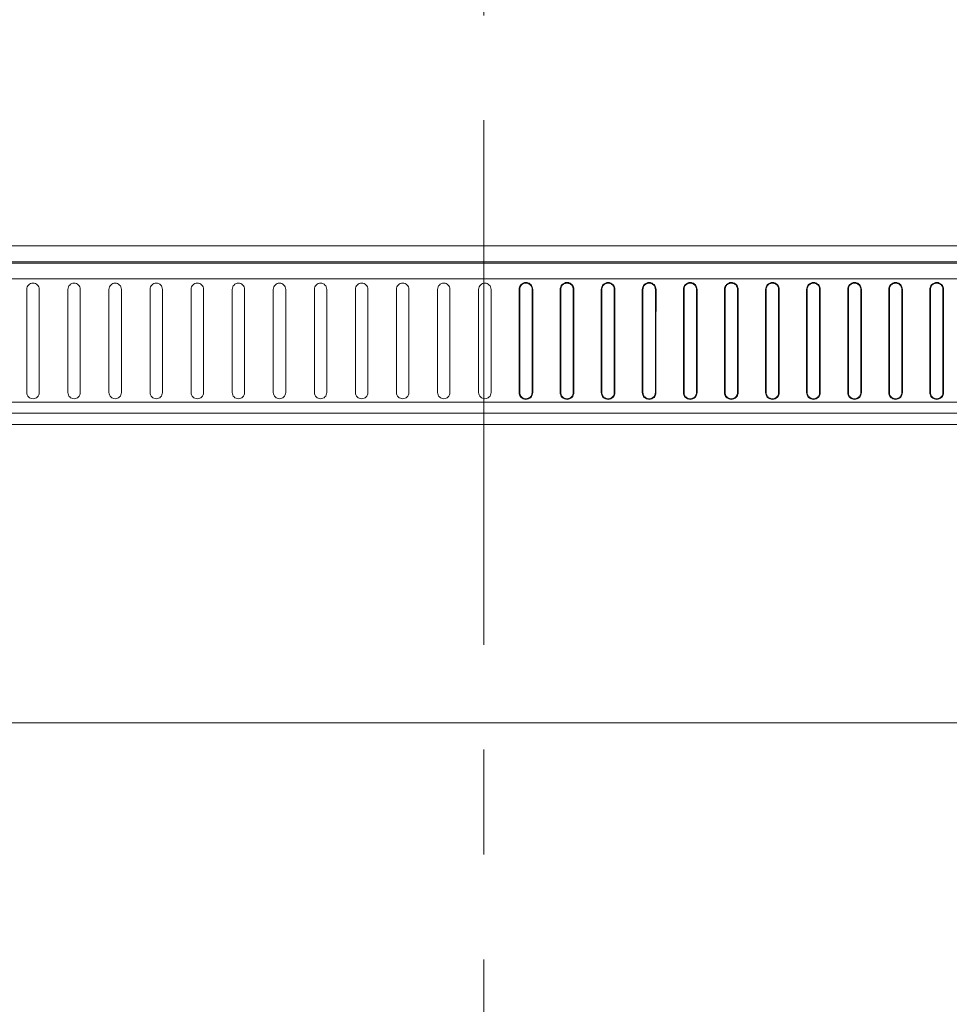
# Model space of a CAD drawing. Header units: millimetres. Extents: x 9 to 550, y 15 to 417.
# Tile 16 of 34: x 104 to 127, y 321 to 345. Entities that reach past the tile are written whole.
import ezdxf

# ---------------------------------------------------------------- set-up
doc = ezdxf.new("R2010")
doc.units = ezdxf.units.MM
doc.linetypes.add('CENTERX2', pattern=[20.32, 12.7, -2.54, 2.54, -2.54])
doc.styles.add('SLDTEXTSTYLE3', font='TXT', dxfattribs={"width": 0.75})
doc.dimstyles.new('SLDDIMSTYLE2', dxfattribs={"dimtxt": 3.175, "dimasz": 3.175, "dimexe": 0, "dimexo": 0.0625, "dimgap": 0.79375, "dimtad": 0, "dimtih": 1, "dimtoh": 1, "dimdec": 1, "dimlfac": 4, "dimrnd": 1e-09, "dimzin": 4, "dimdsep": 46, "dimtxsty": 'SLDTEXTSTYLE3', "dimsah": 1, "dimcen": 0.09, "dimadec": 0, "dimazin": 1, "dimtfac": 1, "dimtdec": 1, "dimtmove": 0, "dimatfit": 0, "dimfxl": 1, "dimfrac": 2, "dimtolj": 1, "dimtzin": 12, "dimarcsym": 0})

# ---------------------------------------------------------------- blocks, each defined once
blk = doc.blocks.new('_D_2')
at = {"color": 7, "linetype": 'Continuous', "lineweight": 0}
for p, q in [((112.667, 368.786), (111.7, 368.786)), ((111.7, 368.786), (111.7, 363.746)), ((120.878, 368.786), (121.845, 368.786)), ((121.845, 368.786), (121.845, 363.746)), ((103.055, 324.183), (103.055, 367.388)), ((128.055, 324.183), (128.055, 367.388)), ((103.055, 364.213), (94.165, 364.213)), ((128.055, 364.213), (136.945, 364.213)), ((111.7, 363.746), (112.667, 363.746)), ((121.845, 363.746), (120.878, 363.746))]:
    blk.add_line(p, q, dxfattribs=at)
for points in [[(103.055, 364.213), (99.88, 364.721), (99.88, 363.705)], [(128.055, 364.213), (131.23, 363.705), (131.23, 364.721)]]:
    blk.add_solid(points, dxfattribs=at)
at = {"color": 7, "linetype": 'Continuous', "lineweight": 0, "char_height": 3.175, "attachment_point": 1, "style": 'SLDTEXTSTYLE3'}
for s, insert in [('3.94', (112.667, 367.838)), ('2X', (105.807, 363.136)), ('100.0', (111.494, 363.088))]:
    blk.add_mtext(s, dxfattribs=dict(at, insert=insert))

msp = doc.modelspace()

# ---------------------------------------------------------------- linework, layer by layer
at = {"color": 7, "linetype": 'CENTERX2', "lineweight": 0}
msp.add_line((115.555, 248.527), (115.555, 357.765), dxfattribs=at)
at = {"color": 7, "linetype": 'Continuous', "lineweight": 15}
for p, q in [((67.554, 339.47), (163.555, 339.469)), ((67.554, 339.082), (163.551, 339.081)), ((67.554, 339.05), (163.551, 339.049)), ((163.555, 338.665), (67.554, 338.665)), ((104.487, 335.913), (104.487, 338.413)), ((104.787, 338.413), (104.787, 335.913)), ((105.482, 335.913), (105.482, 338.413)), ((105.782, 338.413), (105.782, 335.913)), ((106.476, 335.913), (106.476, 338.413)), ((106.776, 338.413), (106.776, 335.913)), ((107.471, 335.913), (107.471, 338.413)), ((107.771, 338.413), (107.771, 335.913)), ((108.466, 335.913), (108.466, 338.413)), ((108.766, 338.413), (108.766, 335.913)), ((109.461, 335.913), (109.461, 338.413)), ((109.761, 338.413), (109.761, 335.913)), ((110.456, 335.913), (110.456, 338.413)), ((110.756, 338.413), (110.756, 335.913)), ((111.451, 335.913), (111.451, 338.413)), ((111.751, 338.413), (111.751, 335.913)), ((112.446, 335.913), (112.446, 338.413)), ((112.746, 338.413), (112.746, 335.913)), ((113.441, 335.913), (113.441, 338.413)), ((113.741, 338.413), (113.741, 335.913)), ((114.435, 335.913), (114.435, 338.413)), ((114.735, 338.413), (114.735, 335.913)), ((115.43, 335.913), (115.43, 338.413)), ((115.73, 338.413), (115.73, 335.913)), ((116.741, 338.413), (116.725, 338.413)), ((117.736, 338.413), (117.72, 338.413)), ((118.731, 338.413), (118.715, 338.413)), ((119.726, 338.413), (119.71, 338.413)), ((120.72, 338.413), (120.705, 338.413)), ((121.715, 338.413), (121.7, 338.413)), ((122.71, 338.413), (122.694, 338.413)), ((123.705, 338.413), (123.689, 338.413)), ((124.7, 338.413), (124.684, 338.413)), ((125.695, 338.413), (125.679, 338.413)), ((126.69, 338.413), (126.674, 338.413)), ((116.41, 335.913), (116.425, 335.913)), ((116.741, 335.913), (116.725, 335.913)), ((117.405, 335.913), (117.42, 335.913)), ((117.72, 335.913), (117.736, 335.913)), ((118.399, 335.913), (118.415, 335.913)), ((118.715, 335.913), (118.731, 335.913)), ((119.394, 335.913), (119.41, 335.913)), ((119.71, 335.913), (119.725, 335.913)), ((120.389, 335.913), (120.405, 335.913)), ((120.705, 335.913), (120.72, 335.913)), ((121.384, 335.913), (121.4, 335.913)), ((121.7, 335.913), (121.715, 335.913)), ((122.379, 335.913), (122.394, 335.913)), ((122.694, 335.913), (122.71, 335.913)), ((123.374, 335.913), (123.389, 335.913)), ((123.689, 335.913), (123.705, 335.913)), ((124.369, 335.913), (124.384, 335.913)), ((124.684, 335.913), (124.7, 335.913)), ((125.364, 335.913), (125.379, 335.913)), ((125.679, 335.913), (125.695, 335.913)), ((126.358, 335.913), (126.374, 335.913)), ((126.674, 335.913), (126.69, 335.913)), ((67.55, 335.684), (163.555, 335.684)), ((163.555, 335.413), (67.549, 335.413)), ((163.555, 335.137), (67.549, 335.137)), ((163.555, 327.913), (67.555, 327.913))]:
    msp.add_line(p, q, dxfattribs=at)
for points, knots in [([(116.41, 338.413), (116.41, 338.434), (116.414, 338.455), (116.43, 338.495), (116.442, 338.514), (116.488, 338.56), (116.531, 338.578), (116.597, 338.578), (116.619, 338.574), (116.659, 338.557), (116.678, 338.545), (116.724, 338.498), (116.741, 338.456), (116.741, 338.413)], [0, 0, 0, 0, 0.125, 0.125, 0.25, 0.25, 0.5, 0.5, 0.625, 0.625, 0.75, 0.75, 1, 1, 1, 1]), ([(117.404, 338.413), (117.404, 338.434), (117.409, 338.455), (117.425, 338.495), (117.437, 338.514), (117.483, 338.56), (117.526, 338.578), (117.592, 338.578), (117.614, 338.574), (117.654, 338.557), (117.672, 338.545), (117.719, 338.498), (117.736, 338.456), (117.736, 338.413)], [0, 0, 0, 0, 0.125, 0.125, 0.25, 0.25, 0.5, 0.5, 0.625, 0.625, 0.75, 0.75, 1, 1, 1, 1]), ([(118.399, 338.413), (118.399, 338.434), (118.404, 338.455), (118.42, 338.495), (118.432, 338.514), (118.478, 338.56), (118.521, 338.578), (118.587, 338.578), (118.609, 338.574), (118.649, 338.557), (118.667, 338.545), (118.713, 338.498), (118.731, 338.456), (118.731, 338.413)], [0, 0, 0, 0, 0.125, 0.125, 0.25, 0.25, 0.5, 0.5, 0.625, 0.625, 0.75, 0.75, 1, 1, 1, 1]), ([(119.394, 338.413), (119.394, 338.434), (119.398, 338.455), (119.415, 338.495), (119.427, 338.514), (119.472, 338.56), (119.516, 338.578), (119.581, 338.578), (119.603, 338.574), (119.644, 338.557), (119.662, 338.545), (119.708, 338.498), (119.726, 338.456), (119.726, 338.413)], [0, 0, 0, 0, 0.125, 0.125, 0.25, 0.25, 0.5, 0.5, 0.625, 0.625, 0.75, 0.75, 1, 1, 1, 1]), ([(120.389, 338.413), (120.389, 338.434), (120.393, 338.455), (120.41, 338.495), (120.422, 338.514), (120.467, 338.56), (120.511, 338.578), (120.576, 338.578), (120.598, 338.574), (120.639, 338.557), (120.657, 338.545), (120.703, 338.498), (120.72, 338.456), (120.72, 338.413)], [0, 0, 0, 0, 0.125, 0.125, 0.25, 0.25, 0.5, 0.5, 0.625, 0.625, 0.75, 0.75, 1, 1, 1, 1]), ([(121.384, 338.413), (121.384, 338.434), (121.388, 338.455), (121.404, 338.495), (121.417, 338.514), (121.462, 338.56), (121.506, 338.578), (121.571, 338.578), (121.593, 338.574), (121.634, 338.557), (121.652, 338.545), (121.698, 338.498), (121.715, 338.456), (121.715, 338.413)], [0, 0, 0, 0, 0.125, 0.125, 0.25, 0.25, 0.5, 0.5, 0.625, 0.625, 0.75, 0.75, 1, 1, 1, 1]), ([(122.379, 338.413), (122.379, 338.434), (122.383, 338.455), (122.399, 338.495), (122.411, 338.514), (122.457, 338.56), (122.501, 338.578), (122.566, 338.578), (122.588, 338.574), (122.628, 338.557), (122.647, 338.545), (122.693, 338.498), (122.71, 338.456), (122.71, 338.413)], [0, 0, 0, 0, 0.125, 0.125, 0.25, 0.25, 0.5, 0.5, 0.625, 0.625, 0.75, 0.75, 1, 1, 1, 1]), ([(123.374, 338.413), (123.374, 338.434), (123.378, 338.455), (123.394, 338.495), (123.406, 338.514), (123.452, 338.56), (123.495, 338.578), (123.561, 338.578), (123.583, 338.574), (123.623, 338.557), (123.642, 338.545), (123.688, 338.498), (123.705, 338.456), (123.705, 338.413)], [0, 0, 0, 0, 0.125, 0.125, 0.25, 0.25, 0.5, 0.5, 0.625, 0.625, 0.75, 0.75, 1, 1, 1, 1]), ([(124.369, 338.413), (124.369, 338.434), (124.373, 338.455), (124.389, 338.495), (124.401, 338.514), (124.447, 338.56), (124.49, 338.578), (124.556, 338.578), (124.578, 338.574), (124.618, 338.557), (124.637, 338.545), (124.683, 338.498), (124.7, 338.456), (124.7, 338.413)], [0, 0, 0, 0, 0.125, 0.125, 0.25, 0.25, 0.5, 0.5, 0.625, 0.625, 0.75, 0.75, 1, 1, 1, 1]), ([(125.363, 338.413), (125.363, 338.434), (125.368, 338.455), (125.384, 338.495), (125.396, 338.514), (125.442, 338.56), (125.485, 338.578), (125.551, 338.578), (125.573, 338.574), (125.613, 338.557), (125.631, 338.545), (125.678, 338.498), (125.695, 338.456), (125.695, 338.413)], [0, 0, 0, 0, 0.125, 0.125, 0.25, 0.25, 0.5, 0.5, 0.625, 0.625, 0.75, 0.75, 1, 1, 1, 1]), ([(126.358, 338.413), (126.358, 338.434), (126.363, 338.455), (126.379, 338.495), (126.391, 338.514), (126.437, 338.56), (126.48, 338.578), (126.546, 338.578), (126.568, 338.574), (126.608, 338.557), (126.626, 338.545), (126.672, 338.498), (126.69, 338.456), (126.69, 338.413)], [0, 0, 0, 0, 0.125, 0.125, 0.25, 0.25, 0.5, 0.5, 0.625, 0.625, 0.75, 0.75, 1, 1, 1, 1]), ([(104.487, 338.413), (104.487, 338.452), (104.502, 338.49), (104.558, 338.546), (104.597, 338.563), (104.656, 338.563), (104.676, 338.559), (104.713, 338.544), (104.729, 338.532), (104.771, 338.49), (104.787, 338.452), (104.787, 338.413)], [0, 0, 0, 0, 0.25, 0.25, 0.5, 0.5, 0.625, 0.625, 0.75, 0.75, 1, 1, 1, 1]), ([(105.482, 338.413), (105.482, 338.452), (105.497, 338.49), (105.552, 338.546), (105.592, 338.563), (105.651, 338.563), (105.671, 338.559), (105.708, 338.544), (105.724, 338.532), (105.766, 338.49), (105.782, 338.452), (105.782, 338.413)], [0, 0, 0, 0, 0.25, 0.25, 0.5, 0.5, 0.625, 0.625, 0.75, 0.75, 1, 1, 1, 1]), ([(106.476, 338.413), (106.476, 338.452), (106.492, 338.49), (106.547, 338.546), (106.587, 338.563), (106.646, 338.563), (106.666, 338.559), (106.703, 338.544), (106.719, 338.532), (106.761, 338.49), (106.776, 338.452), (106.776, 338.413)], [0, 0, 0, 0, 0.25, 0.25, 0.5, 0.5, 0.625, 0.625, 0.75, 0.75, 1, 1, 1, 1]), ([(107.471, 338.413), (107.471, 338.452), (107.487, 338.49), (107.542, 338.546), (107.582, 338.563), (107.641, 338.563), (107.661, 338.559), (107.697, 338.544), (107.714, 338.532), (107.756, 338.49), (107.771, 338.452), (107.771, 338.413)], [0, 0, 0, 0, 0.25, 0.25, 0.5, 0.5, 0.625, 0.625, 0.75, 0.75, 1, 1, 1, 1]), ([(108.466, 338.413), (108.466, 338.452), (108.482, 338.49), (108.537, 338.546), (108.577, 338.563), (108.636, 338.563), (108.656, 338.559), (108.692, 338.544), (108.709, 338.532), (108.751, 338.49), (108.766, 338.452), (108.766, 338.413)], [0, 0, 0, 0, 0.25, 0.25, 0.5, 0.5, 0.625, 0.625, 0.75, 0.75, 1, 1, 1, 1]), ([(109.461, 338.413), (109.461, 338.452), (109.477, 338.49), (109.532, 338.546), (109.571, 338.563), (109.631, 338.563), (109.651, 338.559), (109.687, 338.544), (109.704, 338.532), (109.746, 338.49), (109.761, 338.452), (109.761, 338.413)], [0, 0, 0, 0, 0.25, 0.25, 0.5, 0.5, 0.625, 0.625, 0.75, 0.75, 1, 1, 1, 1]), ([(110.456, 338.413), (110.456, 338.452), (110.472, 338.49), (110.527, 338.546), (110.566, 338.563), (110.626, 338.563), (110.646, 338.559), (110.682, 338.544), (110.699, 338.532), (110.74, 338.49), (110.756, 338.452), (110.756, 338.413)], [0, 0, 0, 0, 0.25, 0.25, 0.5, 0.5, 0.625, 0.625, 0.75, 0.75, 1, 1, 1, 1]), ([(111.451, 338.413), (111.451, 338.452), (111.467, 338.49), (111.522, 338.546), (111.561, 338.563), (111.62, 338.563), (111.64, 338.559), (111.677, 338.544), (111.694, 338.532), (111.735, 338.49), (111.751, 338.452), (111.751, 338.413)], [0, 0, 0, 0, 0.25, 0.25, 0.5, 0.5, 0.625, 0.625, 0.75, 0.75, 1, 1, 1, 1]), ([(112.446, 338.413), (112.446, 338.452), (112.461, 338.49), (112.517, 338.546), (112.556, 338.563), (112.615, 338.563), (112.635, 338.559), (112.672, 338.544), (112.688, 338.532), (112.73, 338.49), (112.746, 338.452), (112.746, 338.413)], [0, 0, 0, 0, 0.25, 0.25, 0.5, 0.5, 0.625, 0.625, 0.75, 0.75, 1, 1, 1, 1]), ([(113.441, 338.413), (113.441, 338.452), (113.456, 338.49), (113.511, 338.546), (113.551, 338.563), (113.61, 338.563), (113.63, 338.559), (113.667, 338.544), (113.683, 338.532), (113.725, 338.49), (113.741, 338.452), (113.741, 338.413)], [0, 0, 0, 0, 0.25, 0.25, 0.5, 0.5, 0.625, 0.625, 0.75, 0.75, 1, 1, 1, 1]), ([(114.435, 338.413), (114.435, 338.452), (114.451, 338.49), (114.506, 338.546), (114.546, 338.563), (114.605, 338.563), (114.625, 338.559), (114.662, 338.544), (114.678, 338.532), (114.72, 338.49), (114.735, 338.452), (114.735, 338.413)], [0, 0, 0, 0, 0.25, 0.25, 0.5, 0.5, 0.625, 0.625, 0.75, 0.75, 1, 1, 1, 1]), ([(115.43, 338.413), (115.43, 338.452), (115.446, 338.49), (115.501, 338.546), (115.541, 338.563), (115.6, 338.563), (115.62, 338.559), (115.656, 338.544), (115.673, 338.532), (115.715, 338.49), (115.73, 338.452), (115.73, 338.413)], [0, 0, 0, 0, 0.25, 0.25, 0.5, 0.5, 0.625, 0.625, 0.75, 0.75, 1, 1, 1, 1]), ([(116.425, 338.413), (116.425, 338.42), (116.426, 338.434), (116.43, 338.454), (116.438, 338.475), (116.451, 338.498), (116.476, 338.528), (116.517, 338.555), (116.576, 338.566), (116.633, 338.555), (116.674, 338.528), (116.7, 338.498), (116.714, 338.472), (116.724, 338.444), (116.725, 338.423), (116.725, 338.413)], [0, 0, 0, 0, 0.045091, 0.088848, 0.132096, 0.194095, 0.257063, 0.37995, 0.500787, 0.621167, 0.743501, 0.806229, 0.868138, 0.933, 1, 1, 1, 1]), ([(117.42, 338.413), (117.42, 338.439), (117.434, 338.492), (117.492, 338.549), (117.57, 338.57), (117.648, 338.549), (117.706, 338.492), (117.72, 338.439), (117.72, 338.413)], [0.0005379, 0.0005379, 0.0005379, 0.0005379, 0.1670367, 0.3335183, 0.4999999, 0.6664815, 0.832963, 0.9994619, 0.9994619, 0.9994619, 0.9994619]), ([(118.415, 338.413), (118.415, 338.439), (118.429, 338.492), (118.487, 338.549), (118.565, 338.57), (118.643, 338.549), (118.701, 338.492), (118.715, 338.439), (118.715, 338.413)], [0.0005379, 0.0005379, 0.0005379, 0.0005379, 0.1670367, 0.3335183, 0.4999999, 0.6664815, 0.832963, 0.9994619, 0.9994619, 0.9994619, 0.9994619]), ([(119.41, 338.413), (119.41, 338.439), (119.424, 338.492), (119.482, 338.549), (119.56, 338.57), (119.638, 338.549), (119.696, 338.492), (119.71, 338.439), (119.71, 338.413)], [0.0005379, 0.0005379, 0.0005379, 0.0005379, 0.1670367, 0.3335183, 0.4999999, 0.6664815, 0.832963, 0.9994619, 0.9994619, 0.9994619, 0.9994619]), ([(120.405, 338.413), (120.405, 338.439), (120.419, 338.492), (120.476, 338.549), (120.555, 338.57), (120.633, 338.549), (120.69, 338.492), (120.705, 338.439), (120.705, 338.413)], [0.0005379, 0.0005379, 0.0005379, 0.0005379, 0.1670367, 0.3335183, 0.4999999, 0.6664815, 0.832963, 0.9994619, 0.9994619, 0.9994619, 0.9994619]), ([(121.4, 338.413), (121.4, 338.439), (121.414, 338.492), (121.471, 338.549), (121.55, 338.57), (121.628, 338.549), (121.685, 338.492), (121.7, 338.439), (121.7, 338.413)], [0.0005379, 0.0005379, 0.0005379, 0.0005379, 0.1670367, 0.3335183, 0.4999999, 0.6664815, 0.832963, 0.9994619, 0.9994619, 0.9994619, 0.9994619]), ([(122.394, 338.413), (122.394, 338.439), (122.409, 338.492), (122.466, 338.549), (122.544, 338.57), (122.623, 338.549), (122.68, 338.492), (122.694, 338.439), (122.694, 338.413)], [0.0005379, 0.0005379, 0.0005379, 0.0005379, 0.1670367, 0.3335183, 0.4999999, 0.6664815, 0.832963, 0.9994619, 0.9994619, 0.9994619, 0.9994619]), ([(123.389, 338.413), (123.389, 338.439), (123.404, 338.492), (123.461, 338.549), (123.539, 338.57), (123.618, 338.549), (123.675, 338.492), (123.689, 338.439), (123.689, 338.413)], [0.0005379, 0.0005379, 0.0005379, 0.0005379, 0.1670367, 0.3335183, 0.4999999, 0.6664815, 0.832963, 0.9994619, 0.9994619, 0.9994619, 0.9994619]), ([(124.384, 338.413), (124.384, 338.439), (124.399, 338.492), (124.456, 338.549), (124.534, 338.57), (124.612, 338.549), (124.67, 338.492), (124.684, 338.439), (124.684, 338.413)], [0.0005379, 0.0005379, 0.0005379, 0.0005379, 0.1670367, 0.3335183, 0.4999999, 0.6664815, 0.832963, 0.9994619, 0.9994619, 0.9994619, 0.9994619]), ([(125.379, 338.413), (125.379, 338.439), (125.393, 338.492), (125.451, 338.549), (125.529, 338.57), (125.607, 338.549), (125.665, 338.492), (125.679, 338.439), (125.679, 338.413)], [0.0005379, 0.0005379, 0.0005379, 0.0005379, 0.1670367, 0.3335183, 0.4999999, 0.6664815, 0.832963, 0.9994619, 0.9994619, 0.9994619, 0.9994619]), ([(126.374, 338.413), (126.374, 338.439), (126.388, 338.492), (126.446, 338.549), (126.524, 338.57), (126.602, 338.549), (126.66, 338.492), (126.674, 338.439), (126.674, 338.413)], [0.0005379, 0.0005379, 0.0005379, 0.0005379, 0.1670367, 0.3335183, 0.4999999, 0.6664815, 0.832963, 0.9994619, 0.9994619, 0.9994619, 0.9994619]), ([(104.787, 335.913), (104.787, 335.873), (104.771, 335.835), (104.716, 335.779), (104.676, 335.763), (104.617, 335.763), (104.597, 335.767), (104.561, 335.782), (104.544, 335.793), (104.502, 335.835), (104.487, 335.873), (104.487, 335.913)], [0, 0, 0, 0, 0.25, 0.25, 0.5, 0.5, 0.625, 0.625, 0.75, 0.75, 1, 1, 1, 1]), ([(105.782, 335.913), (105.782, 335.873), (105.766, 335.835), (105.71, 335.779), (105.671, 335.763), (105.612, 335.763), (105.592, 335.767), (105.556, 335.782), (105.539, 335.793), (105.497, 335.835), (105.482, 335.873), (105.482, 335.913)], [0, 0, 0, 0, 0.25, 0.25, 0.5, 0.5, 0.625, 0.625, 0.75, 0.75, 1, 1, 1, 1]), ([(106.776, 335.913), (106.776, 335.873), (106.761, 335.835), (106.705, 335.779), (106.666, 335.763), (106.607, 335.763), (106.587, 335.767), (106.551, 335.782), (106.534, 335.793), (106.492, 335.835), (106.476, 335.873), (106.476, 335.913)], [0, 0, 0, 0, 0.25, 0.25, 0.5, 0.5, 0.625, 0.625, 0.75, 0.75, 1, 1, 1, 1]), ([(107.771, 335.913), (107.771, 335.873), (107.755, 335.835), (107.7, 335.779), (107.661, 335.763), (107.602, 335.763), (107.582, 335.767), (107.546, 335.782), (107.529, 335.793), (107.487, 335.835), (107.471, 335.873), (107.471, 335.913)], [0, 0, 0, 0, 0.25, 0.25, 0.5, 0.5, 0.625, 0.625, 0.75, 0.75, 1, 1, 1, 1]), ([(108.766, 335.913), (108.766, 335.873), (108.75, 335.835), (108.695, 335.779), (108.656, 335.763), (108.597, 335.763), (108.577, 335.767), (108.54, 335.782), (108.524, 335.793), (108.482, 335.835), (108.466, 335.873), (108.466, 335.913)], [0, 0, 0, 0, 0.25, 0.25, 0.5, 0.5, 0.625, 0.625, 0.75, 0.75, 1, 1, 1, 1]), ([(109.761, 335.913), (109.761, 335.873), (109.745, 335.835), (109.69, 335.779), (109.651, 335.763), (109.592, 335.763), (109.572, 335.767), (109.535, 335.782), (109.519, 335.793), (109.477, 335.835), (109.461, 335.873), (109.461, 335.913)], [0, 0, 0, 0, 0.25, 0.25, 0.5, 0.5, 0.625, 0.625, 0.75, 0.75, 1, 1, 1, 1]), ([(110.756, 335.913), (110.756, 335.873), (110.74, 335.835), (110.685, 335.779), (110.645, 335.763), (110.586, 335.763), (110.567, 335.767), (110.53, 335.782), (110.514, 335.793), (110.472, 335.835), (110.456, 335.873), (110.456, 335.913)], [0, 0, 0, 0, 0.25, 0.25, 0.5, 0.5, 0.625, 0.625, 0.75, 0.75, 1, 1, 1, 1]), ([(111.751, 335.913), (111.751, 335.873), (111.735, 335.835), (111.68, 335.779), (111.64, 335.763), (111.581, 335.763), (111.561, 335.767), (111.525, 335.782), (111.508, 335.793), (111.467, 335.835), (111.451, 335.873), (111.451, 335.913)], [0, 0, 0, 0, 0.25, 0.25, 0.5, 0.5, 0.625, 0.625, 0.75, 0.75, 1, 1, 1, 1]), ([(112.746, 335.913), (112.746, 335.873), (112.73, 335.835), (112.675, 335.779), (112.635, 335.763), (112.576, 335.763), (112.556, 335.767), (112.52, 335.782), (112.503, 335.793), (112.461, 335.835), (112.446, 335.873), (112.446, 335.913)], [0, 0, 0, 0, 0.25, 0.25, 0.5, 0.5, 0.625, 0.625, 0.75, 0.75, 1, 1, 1, 1]), ([(113.741, 335.913), (113.741, 335.873), (113.725, 335.835), (113.669, 335.779), (113.63, 335.763), (113.571, 335.763), (113.551, 335.767), (113.515, 335.782), (113.498, 335.793), (113.456, 335.835), (113.441, 335.873), (113.441, 335.913)], [0, 0, 0, 0, 0.25, 0.25, 0.5, 0.5, 0.625, 0.625, 0.75, 0.75, 1, 1, 1, 1]), ([(114.735, 335.913), (114.735, 335.873), (114.72, 335.835), (114.664, 335.779), (114.625, 335.763), (114.566, 335.763), (114.546, 335.767), (114.51, 335.782), (114.493, 335.793), (114.451, 335.835), (114.435, 335.873), (114.435, 335.913)], [0, 0, 0, 0, 0.25, 0.25, 0.5, 0.5, 0.625, 0.625, 0.75, 0.75, 1, 1, 1, 1]), ([(115.73, 335.913), (115.73, 335.873), (115.714, 335.835), (115.659, 335.779), (115.62, 335.763), (115.561, 335.763), (115.541, 335.767), (115.505, 335.782), (115.488, 335.793), (115.446, 335.835), (115.43, 335.873), (115.43, 335.913)], [0, 0, 0, 0, 0.25, 0.25, 0.5, 0.5, 0.625, 0.625, 0.75, 0.75, 1, 1, 1, 1]), ([(116.741, 335.913), (116.741, 335.891), (116.736, 335.87), (116.72, 335.83), (116.708, 335.811), (116.662, 335.765), (116.619, 335.747), (116.554, 335.747), (116.532, 335.751), (116.492, 335.768), (116.473, 335.78), (116.427, 335.827), (116.41, 335.869), (116.41, 335.913)], [0, 0, 0, 0, 0.125, 0.125, 0.25, 0.25, 0.5, 0.5, 0.625, 0.625, 0.75, 0.75, 1, 1, 1, 1]), ([(116.725, 335.913), (116.725, 335.906), (116.724, 335.892), (116.72, 335.872), (116.713, 335.851), (116.7, 335.828), (116.681, 335.805), (116.658, 335.787), (116.624, 335.769), (116.575, 335.759), (116.517, 335.77), (116.475, 335.799), (116.448, 335.831), (116.434, 335.859), (116.426, 335.886), (116.426, 335.904), (116.425, 335.913)], [0, 0, 0, 0, 0.044565, 0.087836, 0.130629, 0.192209, 0.254807, 0.317066, 0.37841, 0.500215, 0.621777, 0.74485, 0.816697, 0.887087, 0.942574, 1, 1, 1, 1]), ([(117.736, 335.913), (117.736, 335.891), (117.731, 335.87), (117.715, 335.83), (117.703, 335.811), (117.657, 335.765), (117.614, 335.747), (117.549, 335.747), (117.527, 335.751), (117.486, 335.768), (117.468, 335.78), (117.422, 335.827), (117.405, 335.869), (117.405, 335.913)], [0, 0, 0, 0, 0.125, 0.125, 0.25, 0.25, 0.5, 0.5, 0.625, 0.625, 0.75, 0.75, 1, 1, 1, 1]), ([(117.72, 335.913), (117.72, 335.886), (117.706, 335.834), (117.649, 335.777), (117.57, 335.756), (117.492, 335.777), (117.434, 335.834), (117.42, 335.886), (117.42, 335.913)], [0, 0, 0, 0, 0.166667, 0.333333, 0.5, 0.666667, 0.833333, 1, 1, 1, 1]), ([(118.731, 335.913), (118.731, 335.891), (118.726, 335.87), (118.71, 335.83), (118.698, 335.811), (118.652, 335.765), (118.609, 335.747), (118.543, 335.747), (118.522, 335.751), (118.481, 335.768), (118.463, 335.78), (118.417, 335.827), (118.399, 335.869), (118.399, 335.913)], [0, 0, 0, 0, 0.125, 0.125, 0.25, 0.25, 0.5, 0.5, 0.625, 0.625, 0.75, 0.75, 1, 1, 1, 1]), ([(118.715, 335.913), (118.715, 335.886), (118.701, 335.834), (118.643, 335.777), (118.565, 335.756), (118.487, 335.777), (118.429, 335.834), (118.415, 335.886), (118.415, 335.913)], [0, 0, 0, 0, 0.166667, 0.333333, 0.5, 0.666667, 0.833333, 1, 1, 1, 1]), ([(119.725, 335.913), (119.725, 335.891), (119.721, 335.87), (119.705, 335.83), (119.693, 335.811), (119.647, 335.765), (119.603, 335.747), (119.538, 335.747), (119.516, 335.751), (119.476, 335.768), (119.458, 335.78), (119.412, 335.827), (119.394, 335.869), (119.394, 335.913)], [0, 0, 0, 0, 0.125, 0.125, 0.25, 0.25, 0.5, 0.5, 0.625, 0.625, 0.75, 0.75, 1, 1, 1, 1]), ([(119.71, 335.913), (119.71, 335.886), (119.696, 335.834), (119.638, 335.777), (119.56, 335.756), (119.481, 335.777), (119.424, 335.834), (119.41, 335.886), (119.41, 335.913)], [0, 0, 0, 0, 0.166667, 0.333333, 0.5, 0.666667, 0.833333, 1, 1, 1, 1]), ([(120.72, 335.913), (120.72, 335.891), (120.716, 335.87), (120.7, 335.83), (120.687, 335.811), (120.642, 335.765), (120.598, 335.747), (120.533, 335.747), (120.511, 335.751), (120.471, 335.768), (120.453, 335.78), (120.407, 335.827), (120.389, 335.869), (120.389, 335.913)], [0, 0, 0, 0, 0.125, 0.125, 0.25, 0.25, 0.5, 0.5, 0.625, 0.625, 0.75, 0.75, 1, 1, 1, 1]), ([(120.705, 335.913), (120.705, 335.886), (120.691, 335.834), (120.633, 335.777), (120.555, 335.756), (120.476, 335.777), (120.419, 335.834), (120.405, 335.886), (120.405, 335.913)], [0, 0, 0, 0, 0.166667, 0.333333, 0.5, 0.666667, 0.833333, 1, 1, 1, 1]), ([(121.715, 335.913), (121.715, 335.891), (121.711, 335.87), (121.694, 335.83), (121.682, 335.811), (121.637, 335.765), (121.593, 335.747), (121.528, 335.747), (121.506, 335.751), (121.466, 335.768), (121.448, 335.78), (121.401, 335.827), (121.384, 335.869), (121.384, 335.913)], [0, 0, 0, 0, 0.125, 0.125, 0.25, 0.25, 0.5, 0.5, 0.625, 0.625, 0.75, 0.75, 1, 1, 1, 1]), ([(121.7, 335.913), (121.7, 335.886), (121.685, 335.834), (121.628, 335.777), (121.55, 335.756), (121.471, 335.777), (121.414, 335.834), (121.4, 335.886), (121.4, 335.913)], [0, 0, 0, 0, 0.166667, 0.333333, 0.5, 0.666667, 0.833333, 1, 1, 1, 1]), ([(122.71, 335.913), (122.71, 335.891), (122.706, 335.87), (122.689, 335.83), (122.677, 335.811), (122.631, 335.765), (122.588, 335.747), (122.523, 335.747), (122.501, 335.751), (122.461, 335.768), (122.443, 335.78), (122.396, 335.827), (122.379, 335.869), (122.379, 335.913)], [0, 0, 0, 0, 0.125, 0.125, 0.25, 0.25, 0.5, 0.5, 0.625, 0.625, 0.75, 0.75, 1, 1, 1, 1]), ([(122.694, 335.913), (122.694, 335.886), (122.68, 335.834), (122.623, 335.777), (122.545, 335.756), (122.466, 335.777), (122.409, 335.834), (122.394, 335.886), (122.394, 335.913)], [0, 0, 0, 0, 0.166667, 0.333333, 0.5, 0.666667, 0.833333, 1, 1, 1, 1]), ([(123.705, 335.913), (123.705, 335.891), (123.701, 335.87), (123.684, 335.83), (123.672, 335.811), (123.626, 335.765), (123.583, 335.747), (123.518, 335.747), (123.496, 335.751), (123.456, 335.768), (123.437, 335.78), (123.391, 335.827), (123.374, 335.869), (123.374, 335.913)], [0, 0, 0, 0, 0.125, 0.125, 0.25, 0.25, 0.5, 0.5, 0.625, 0.625, 0.75, 0.75, 1, 1, 1, 1]), ([(123.689, 335.913), (123.689, 335.886), (123.675, 335.834), (123.618, 335.777), (123.539, 335.756), (123.461, 335.777), (123.404, 335.834), (123.389, 335.886), (123.389, 335.913)], [0, 0, 0, 0, 0.166667, 0.333333, 0.5, 0.666667, 0.833333, 1, 1, 1, 1]), ([(124.7, 335.913), (124.7, 335.891), (124.695, 335.87), (124.679, 335.83), (124.667, 335.811), (124.621, 335.765), (124.578, 335.747), (124.513, 335.747), (124.491, 335.751), (124.451, 335.768), (124.432, 335.78), (124.386, 335.827), (124.369, 335.869), (124.369, 335.913)], [0, 0, 0, 0, 0.125, 0.125, 0.25, 0.25, 0.5, 0.5, 0.625, 0.625, 0.75, 0.75, 1, 1, 1, 1]), ([(124.684, 335.913), (124.684, 335.886), (124.67, 335.834), (124.613, 335.777), (124.534, 335.756), (124.456, 335.777), (124.398, 335.834), (124.384, 335.886), (124.384, 335.913)], [0, 0, 0, 0, 0.166667, 0.333333, 0.5, 0.666667, 0.833333, 1, 1, 1, 1]), ([(125.695, 335.913), (125.695, 335.891), (125.69, 335.87), (125.674, 335.83), (125.662, 335.811), (125.616, 335.765), (125.573, 335.747), (125.508, 335.747), (125.486, 335.751), (125.445, 335.768), (125.427, 335.78), (125.381, 335.827), (125.364, 335.869), (125.364, 335.913)], [0, 0, 0, 0, 0.125, 0.125, 0.25, 0.25, 0.5, 0.5, 0.625, 0.625, 0.75, 0.75, 1, 1, 1, 1]), ([(125.679, 335.913), (125.679, 335.886), (125.665, 335.834), (125.608, 335.777), (125.529, 335.756), (125.451, 335.777), (125.393, 335.834), (125.379, 335.886), (125.379, 335.913)], [0, 0, 0, 0, 0.166667, 0.333333, 0.5, 0.666667, 0.833333, 1, 1, 1, 1]), ([(126.69, 335.913), (126.69, 335.891), (126.685, 335.87), (126.669, 335.83), (126.657, 335.811), (126.611, 335.765), (126.568, 335.747), (126.502, 335.747), (126.481, 335.751), (126.44, 335.768), (126.422, 335.78), (126.376, 335.827), (126.358, 335.869), (126.358, 335.913)], [0, 0, 0, 0, 0.125, 0.125, 0.25, 0.25, 0.5, 0.5, 0.625, 0.625, 0.75, 0.75, 1, 1, 1, 1]), ([(126.674, 335.913), (126.674, 335.886), (126.66, 335.834), (126.602, 335.777), (126.524, 335.756), (126.446, 335.777), (126.388, 335.834), (126.374, 335.886), (126.374, 335.913)], [0, 0, 0, 0, 0.166667, 0.333333, 0.5, 0.666667, 0.833333, 1, 1, 1, 1])]:
    msp.add_open_spline(points, degree=3, knots=knots, dxfattribs=at)
for points in [[(116.41, 335.913), (116.41, 336.749), (116.41, 337.583), (116.41, 338.413)], [(116.41, 338.413), (116.415, 338.413), (116.42, 338.413), (116.425, 338.413)], [(116.425, 338.413), (116.425, 337.583), (116.425, 336.75), (116.425, 335.913)], [(116.725, 335.913), (116.725, 336.75), (116.725, 337.583), (116.725, 338.413)], [(116.741, 338.413), (116.741, 337.583), (116.741, 336.749), (116.741, 335.913)], [(117.405, 335.913), (117.405, 336.749), (117.404, 337.583), (117.404, 338.413)], [(117.42, 338.413), (117.415, 338.413), (117.41, 338.413), (117.404, 338.413)], [(117.42, 338.413), (117.42, 337.583), (117.42, 336.75), (117.42, 335.913)], [(117.72, 335.913), (117.72, 336.75), (117.72, 337.583), (117.72, 338.413)], [(117.736, 338.413), (117.736, 337.583), (117.736, 336.749), (117.736, 335.913)], [(118.399, 335.913), (118.399, 336.749), (118.399, 337.583), (118.399, 338.413)], [(118.415, 338.413), (118.41, 338.413), (118.405, 338.413), (118.399, 338.413)], [(118.415, 338.413), (118.415, 337.583), (118.415, 336.75), (118.415, 335.913)], [(118.715, 335.913), (118.715, 336.75), (118.715, 337.583), (118.715, 338.413)], [(118.731, 338.413), (118.731, 337.583), (118.731, 336.749), (118.731, 335.913)], [(119.394, 335.913), (119.394, 336.749), (119.394, 337.583), (119.394, 338.413)], [(119.41, 338.413), (119.405, 338.413), (119.399, 338.413), (119.394, 338.413)], [(119.41, 338.413), (119.41, 337.583), (119.41, 336.75), (119.41, 335.913)], [(119.71, 335.913), (119.71, 336.75), (119.71, 337.583), (119.71, 338.413)], [(119.726, 338.413), (119.725, 337.583), (119.725, 336.749), (119.725, 335.913)], [(120.389, 335.913), (120.389, 336.749), (120.389, 337.583), (120.389, 338.413)], [(120.405, 338.413), (120.4, 338.413), (120.394, 338.413), (120.389, 338.413)], [(120.405, 338.413), (120.405, 337.583), (120.405, 336.75), (120.405, 335.913)], [(120.705, 335.913), (120.705, 336.75), (120.705, 337.583), (120.705, 338.413)], [(120.72, 338.413), (120.72, 337.583), (120.72, 336.749), (120.72, 335.913)], [(121.384, 335.913), (121.384, 336.749), (121.384, 337.583), (121.384, 338.413)], [(121.4, 338.413), (121.394, 338.413), (121.389, 338.413), (121.384, 338.413)], [(121.4, 338.413), (121.4, 337.583), (121.4, 336.75), (121.4, 335.913)], [(121.7, 335.913), (121.7, 336.75), (121.7, 337.583), (121.7, 338.413)], [(121.715, 338.413), (121.715, 337.583), (121.715, 336.749), (121.715, 335.913)], [(122.379, 335.913), (122.379, 336.749), (122.379, 337.583), (122.379, 338.413)], [(122.394, 338.413), (122.389, 338.413), (122.384, 338.413), (122.379, 338.413)], [(122.394, 338.413), (122.394, 337.583), (122.394, 336.75), (122.394, 335.913)], [(122.694, 335.913), (122.694, 336.75), (122.694, 337.583), (122.694, 338.413)], [(122.71, 338.413), (122.71, 337.583), (122.71, 336.749), (122.71, 335.913)], [(123.374, 335.913), (123.374, 336.749), (123.374, 337.583), (123.374, 338.413)], [(123.389, 338.413), (123.384, 338.413), (123.379, 338.413), (123.374, 338.413)], [(123.389, 338.413), (123.389, 337.583), (123.389, 336.75), (123.389, 335.913)], [(123.689, 335.913), (123.689, 336.75), (123.689, 337.583), (123.689, 338.413)], [(123.705, 338.413), (123.705, 337.583), (123.705, 336.749), (123.705, 335.913)], [(124.369, 335.913), (124.369, 336.749), (124.369, 337.583), (124.369, 338.413)], [(124.384, 338.413), (124.379, 338.413), (124.374, 338.413), (124.369, 338.413)], [(124.384, 338.413), (124.384, 337.583), (124.384, 336.75), (124.384, 335.913)], [(124.684, 335.913), (124.684, 336.75), (124.684, 337.583), (124.684, 338.413)], [(124.7, 338.413), (124.7, 337.583), (124.7, 336.749), (124.7, 335.913)], [(125.364, 335.913), (125.364, 336.749), (125.363, 337.583), (125.363, 338.413)], [(125.379, 338.413), (125.374, 338.413), (125.369, 338.413), (125.363, 338.413)], [(125.379, 338.413), (125.379, 337.583), (125.379, 336.75), (125.379, 335.913)], [(125.679, 335.913), (125.679, 336.75), (125.679, 337.583), (125.679, 338.413)], [(125.695, 338.413), (125.695, 337.583), (125.695, 336.749), (125.695, 335.913)], [(126.358, 335.913), (126.358, 336.749), (126.358, 337.583), (126.358, 338.413)], [(126.374, 338.413), (126.369, 338.413), (126.364, 338.413), (126.358, 338.413)], [(126.374, 338.413), (126.374, 337.583), (126.374, 336.75), (126.374, 335.913)], [(126.674, 335.913), (126.674, 336.75), (126.674, 337.583), (126.674, 338.413)], [(126.69, 338.413), (126.69, 337.583), (126.69, 336.749), (126.69, 335.913)]]:
    msp.add_open_spline(points, degree=3, dxfattribs=at)

# ---------------------------------------------------------------- dimensions: what is measured, and where the dimension line sits
at = {"color": 7, "linetype": 'Continuous', "lineweight": 0}
dim = msp.add_linear_dim(base=(128.055, 364.213), p1=(103.055, 322.913), p2=(128.055, 322.913), text='2X<>', dimstyle='SLDDIMSTYLE2', dxfattribs=at)
dim.commit()
dim.dimension.update_dxf_attribs({"geometry": '_D_2', "text_midpoint": (114.31, 364.213), "dimtype": 160})

doc.saveas('drawing.dxf')
